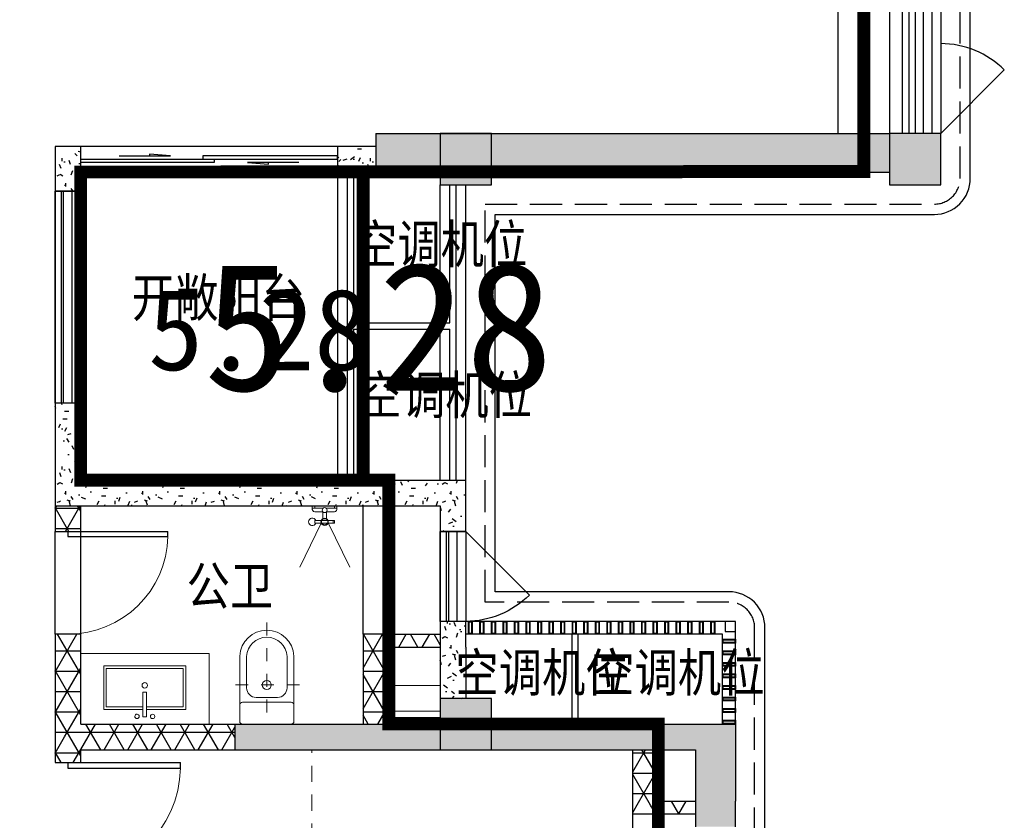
# Model space of a CAD drawing. Extents: x 513769.4 to 513832.9, y -232082 to -232034.4.
# Tile 14 of 17: x 513808.4 to 513816, y -232057.8 to -232051.5. Entities that reach past the tile are written whole.
import ezdxf

# ---------------------------------------------------------------- set-up
doc = ezdxf.new("R2010")
doc.units = 0
doc.header["$LTSCALE"] = 1000
for name, pattern in [('3、6#-腰线-标准层$0$DASH', [0.35, 0.25, -0.1]), ('A2户型$1$CACHE2', [0.1875, 0.125, -0.0625]), ('A2户型$1$DASH', [0.35, 0.25, -0.1]), ('DASH', [0.35, 0.25, -0.1])]:
    doc.linetypes.add(name, pattern=pattern)
doc.layers.get('0').update_dxf_attribs({"color": 252})
for name, color, linetype in [('$面积结果', 7, 'Continuous'), ('3、6#-腰线-标准层$0$板边线', 252, 'Continuous'), ('6#-造型-1F（实施版）金属型材-METAL-S', 253, 'Continuous'), ('A-ANNO-100-TXT', 252, 'Continuous'), ('A2户型$1$A-DOOR', 252, 'Continuous'), ('A2户型$1$A-METAL-E', 252, 'Continuous'), ('A2户型$1$A-METAL-S', 252, 'Continuous'), ('A2户型$1$A-PART-S', 252, 'Continuous'), ('A2户型$1$A-PATT-COLU', 252, 'Continuous'), ('A2户型$1$A-STR-CONC-B', 252, 'Continuous'), ('A2户型$1$A-STR-CONC-C', 252, 'Continuous'), ('A2户型$1$A-STR-CONC-E', 252, 'Continuous'), ('A2户型$1$A-STR-CONC-H', 252, 'A2户型$1$CACHE2'), ('A2户型$1$A-WALL-E', 252, 'Continuous'), ('A2户型$1$A-WALL-S', 252, 'Continuous'), ('A2户型$1$A-WINDOW', 252, 'Continuous'), ('PUB_HATCH', 252, 'Continuous')]:
    doc.layers.add(name, color=color, linetype=linetype)
for name, color, linetype, lineweight in [('A2户型$1$AE-FURN-MOVE', 252, 'Continuous', 20), ('面积-计容-住宅-0.5', 1, 'Continuous', 0), ('面积-计容-住宅-1', 1, 'Continuous', 0)]:
    doc.layers.add(name, color=color, linetype=linetype, lineweight=lineweight)
doc.styles.add('dw', font='simhei.ttf')
doc.styles.get("Standard").update_dxf_attribs({"font": 'TSSDENG.shx', "width": 0.8, "bigfont": 'hztxt.shx'})
pattern_1 = [(0, (0, 0), (0, 158.75), []), (60, (0, 0), (-137.4815328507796, 79.37500000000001), []), (120, (0, 0), (-137.4815328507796, -79.37499999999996), [])]
pattern_2 = [(0, (177, -183), (300, 600), [0, -600]), (0, (-174, -264), (300, 600), [0, -600]), (0, (21, -270), (300, 600), [0, -600]), (0, (234, -93), (300, 600), [0, -600]), (0, (-15, -300), (300, 600), [0, -600]), (0, (294, 285), (300, 600), [0, -600]), (0, (111, 237), (300, 600), [0, -600]), (0, (207, 162), (300, 600), [0, -600]), (0, (-282, 150), (300, 600), [0, -600]), (0, (12, 123), (300, 600), [0, -600]), (0, (-102, -30), (300, 600), [0, -600]), (0, (-96, -255), (300, 600), [0, -600]), (0, (129, -279), (300, 600), [0, -600]), (0, (294, -15), (300, 600), [0, -600]), (0, (-267, -108), (300, 600), [0, -600]), (0, (-216, -6), (300, 600), [0, -600]), (0, (18, -48), (300, 600), [0, -600]), (0, (-66, -135), (300, 600), [0, -600]), (0, (-114, 63), (300, 600), [0, -600]), (0, (-39, 288), (300, 600), [0, -600]), (0, (-243, -234), (300, 600), [0, -600]), (0, (87, 165), (300, 600), [0, -600]), (0, (-192, 174), (300, 600), [0, -600]), (0, (-240, 252), (300, 600), [0, -600]), (130.601294, (257.142858, 97.142856), (-1499.999983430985, 1800.000007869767), [26.341554, -11037.111]), (18.4349488, (214.285716, 108.571428), (1499.99999446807, 599.9999955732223), [27.10524, -3767.6279]), (90, (214.285716, 82.857144), (300.0000000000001, 600), [25.714284, -1174.28565]), (161.565051, (240, 74.285712), (-1500.000007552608, 599.9999552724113), [27.10524, -3767.6279]), (53.1301023, (240, 74.285712), (300.0000005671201, 599.9999997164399), [28.57143, -2971.4285]), (135, (262.857144, -231.42852), (-300.0000362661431, 599.9999593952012), [24.24366, -1672.8126]), (45, (228.571428, -231.42852), (299.999998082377, 599.9999975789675), [24.24366, -1672.8126]), (135, (245.714286, -248.57142), (-300.0000362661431, 599.9999593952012), [24.24366, -1672.8126]), (45, (245.714286, -248.57142), (299.999998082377, 599.9999975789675), [24.24366, -1672.8126]), (116.565051, (-25.71426, 171.428574), (-5.21929867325e-05, 1199.999967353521), [31.943826, -638.8765000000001]), (180, (-39.99995999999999, 199.999998), (-299.9999999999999, 600), [34.285716, -565.71425]), (63.43494880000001, (-88.57139999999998, 171.428574), (2.7161453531e-06, 1199.999994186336), [31.943826, -638.8765000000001]), (116.565051, (-74.2857, 142.857144), (-5.21929867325e-05, 1199.999967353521), [31.943826, -638.8765000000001]), (0, (-74.2857, 142.857144), (300, 600), [34.285716, -565.71425]), (63.43494880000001, (-39.99995999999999, 142.857144), (2.7161453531e-06, 1199.999994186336), [31.943826, -638.8765000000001]), (107.102728, (199.999998, -31.42854000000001), (-899.9999655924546, 3000.000004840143), [38.861346, -16282.9025]), (143.972626, (188.571426, 5.714286), (-5699.99992773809, 4199.999995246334), [38.861346, -8122.02]), (180, (157.142856, 28.57143), (-299.9999999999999, 600), [37.142856, -562.8571]), (36.02737329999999, (88.57142999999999, 5.714286), (5699.999957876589, 4199.999954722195), [38.861346, -8122.02]), (71.56505109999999, (77.142858, -28.5714), (900.0000046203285, 2999.99999483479), [36.140316, -3758.5928]), (107.102728, (88.57142999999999, -65.71428), (-899.9999655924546, 3000.000004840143), [38.861346, -16282.9025]), (143.972626, (120, -88.57139999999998), (-5699.99992773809, 4199.999995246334), [38.861346, -8122.02]), (0, (120, -88.57139999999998), (300, 600), [37.142856, -562.8571]), (36.02737329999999, (157.142856, -88.57139999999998), (5699.999957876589, 4199.999954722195), [38.861346, -8122.02]), (71.56505109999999, (188.571426, -65.71428), (900.0000046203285, 2999.99999483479), [36.140316, -3758.5928]), (150.255118, (205.714284, 248.571426), (-900.0000021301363, 599.9999925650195), [23.03502, -4814.319600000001]), (90, (185.714286, 237.14286), (300.0000000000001, 600), [22.857144, -1177.14275]), (29.7448813, (185.714286, 237.14286), (900.0000005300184, 599.9999971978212), [23.03502, -4814.319600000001]), (116.565051, (65.714286, -177.14286), (-5.21929867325e-05, 1199.999967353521), [31.943826, -638.8765000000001]), (168.690067, (51.428574, -148.5714), (-2700.000002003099, 599.9999849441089), [29.137254, -6089.685500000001]), (41.18592510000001, (0, -162.8571), (7499.999954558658, 6599.999942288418), [30.371844, -12725.802]), (90, (0, -191.42856), (300.0000000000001, 600), [28.57143, -1171.4285]), (138.814074, (22.857144, -211.42854), (-7499.999866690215, 6600.000042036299), [30.371844, -12725.802]), (16.6992442, (22.857144, -211.42854), (9899.99992551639, 2999.999968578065), [29.82945, -12498.5375]), (60.94539590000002, (51.428574, -202.85712), (299.9999992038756, 599.9999946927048), [29.416086, -12325.3395]), (109.983106, (-185.71428, 74.285712), (-1500.00000564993, 4199.999988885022), [33.44200199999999, -14012.1975]), (155.556045, (-197.14284, 105.714288), (-3900.000014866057, 1799.999962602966), [34.522986, -14465.1315]), (24.4439547, (-259.99998, 105.714288), (3900.000001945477, 1799.999991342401), [34.522986, -14465.1315]), (70.0168934, (-271.42854, 74.285712), (1500.000004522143, 4199.999989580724), [33.442002, -14012.1975]), (109.983106, (-259.99998, 42.857142), (-1500.00000564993, 4199.999988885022), [33.44200199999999, -14012.1975]), (160.016893, (-228.57138, 31.42857), (-1500.00000088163, 599.9999726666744), [33.442002, -6989.377500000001]), (19.9831065, (-228.57138, 31.42857), (1499.999991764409, 599.9999990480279), [33.442002, -6989.377500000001]), (70.0168934, (-197.14284, 42.857142), (1500.000004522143, 4199.999989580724), [33.442002, -14012.1975]), (122.005383, (37.142856, 19.999998), (-300.00004026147, 599.9999693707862), [26.954232, -5633.434]), (18.4349488, (-2.85714, 34.285716), (1499.99999446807, 599.9999955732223), [27.10524, -3767.6279]), (90, (-2.85714, 8.571426), (300.0000000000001, 600), [25.714284, -1174.28565]), (161.565051, (22.857144, 0), (-1500.000007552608, 599.9999552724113), [27.10524, -3767.6279]), (54.46232220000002, (22.857144, 0), (2099.999996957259, 2999.999995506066), [24.57807, -10298.2115]), (116.565051, (-137.14284, -125.71428), (-5.21929867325e-05, 1199.999967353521), [31.943826, -638.8765000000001]), (180, (-151.42854, -97.14282), (-299.9999999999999, 600), [31.42857, -568.5714]), (59.03624339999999, (-199.99998, -125.71428), (300.0000009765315, 599.9999970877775), [33.31972799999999, -6963.821999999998]), (120.963756, (-182.85714, -154.28568), (-300.0000409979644, 599.9999724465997), [33.319728, -6963.821999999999]), (0, (-182.85714, -154.28568), (300, 600), [31.42857, -568.5714]), (63.43494880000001, (-151.42854, -154.28568), (2.7161453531e-06, 1199.999994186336), [31.943826, -638.8765000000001])]

# ---------------------------------------------------------------- blocks, each defined once
blk = doc.blocks.new('2新148A2户型$0$A$C44931540')
at = {"layer": 'A2户型$1$AE-FURN-MOVE', "extrusion": (0.001411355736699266, -2.826872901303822e-05, 0.9999990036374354)}
blk.add_lwpolyline([(3.9897237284e-06, 1000.00002311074), (-549.9989004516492, 999.9999792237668), (-549.9989044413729, -4.38869403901e-05), (0, 0)], close=True, dxfattribs=at)
for points, elevation in [([(-112.9724478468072, 513.6677774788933), (-112.9724478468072, 819.2215347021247), (-452.9717705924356, 819.2215075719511), (-452.9717705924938, 179.3611052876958), (-112.9724478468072, 179.3611324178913), (-112.9724478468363, 484.9148896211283)], -0.0014134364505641), ([(-132.9724080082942, 513.6677758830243), (-132.9724080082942, 799.2215331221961), (-432.9718104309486, 799.2215091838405), (-432.9718104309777, 199.3611068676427), (-132.9724080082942, 199.3611308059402), (-132.9724080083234, 484.9148880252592)], -0.001413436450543)]:
    blk.add_lwpolyline(points, dxfattribs=dict(at, elevation=elevation))
at = {"layer": 'A2户型$1$AE-FURN-MOVE', "extrusion": (0.001411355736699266, -2.826872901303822e-05, 0.9999990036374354), "elevation": -0.0014134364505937}
blk.add_lwpolyline([(-249.3888331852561, 484.9148787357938), (-55.40215224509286, 484.9148942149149), (-55.40215224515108, 513.66778207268), (-249.388833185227, 513.6677665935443)], close=True, dxfattribs=at)
at = {"layer": 'A2户型$1$AE-FURN-MOVE'}
for centre, major_axis, ratio, start_param, end_param in [((-59.01222893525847, 559.7095077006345), (0.342412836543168, 17.09543860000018), 0.9999990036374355, -1.550769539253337, 4.732415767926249), ((-301.5959025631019, 499.2913307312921), (0.4280160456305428, 21.36929825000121), 0.9999990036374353, -1.550769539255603, 4.732415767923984), ((-59.72046694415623, 438.9196597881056), (0.342412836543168, 17.09543860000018), 0.9999990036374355, -1.550769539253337, 4.732415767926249)]:
    blk.add_ellipse(centre, major_axis=major_axis, ratio=ratio, start_param=start_param, end_param=end_param, dxfattribs=at)
blk = doc.blocks.new('2新144A2户型$0$69865866586652f-nezb')
at = {"color": 250, "linetype": 'A2户型$1$DASH', "ltscale": 0.2}
for p, q in [((296756.9578622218, 367900.9433866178), (296756.9578622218, 367110.7504130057)), ((296501.2078622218, 367415.7504130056), (297012.7078622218, 367415.7504130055))]:
    blk.add_line(p, q, dxfattribs=at)
for p, q in [((296545.8864336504, 367259.3218415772), (296545.8864336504, 367640.6232263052)), ((296968.0292907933, 367259.3218415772), (296968.0292907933, 367640.6232263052))]:
    blk.add_line(p, q)
at = {"color": 250}
blk.add_lwpolyline([(296599.457862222, 367640.6232263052), (296599.4578622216, 367392.9732391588, 0.4142135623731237), (296674.4578622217, 367317.9732391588), (296839.4578622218, 367317.9732391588, 0.4142135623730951), (296914.4578622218, 367392.9732391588), (296914.457862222, 367640.6232263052)], format="xyb", dxfattribs=at)
blk.add_lwpolyline([(296545.8864336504, 367259.3218415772, -0.4142135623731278), (296567.3150050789, 367280.7504130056), (296946.6007193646, 367280.7504130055, -0.4142135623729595), (296968.0292907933, 367259.3218415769), (296968.0292907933, 367132.1789844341, -0.4142135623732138), (296946.6007193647, 367110.7504130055), (296567.3150050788, 367110.7504130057, -0.4142135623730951), (296545.8864336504, 367132.1789844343)], format="xyb", close=True)
blk.add_circle((296756.9578622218, 367415.7504130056), 35.15279190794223, dxfattribs=at)
blk.add_arc((296756.9578622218, 367629.3797336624), 211.3706793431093, 3.049187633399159, 176.9508123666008)
blk.add_arc((296756.9578622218, 367629.3797336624), 157.7992507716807, 3.049187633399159, 176.9508123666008, dxfattribs=at)
blk = doc.blocks.new('2新147A2户型$0$6986586658ff3d')
at = {"layer": 'A2户型$1$AE-FURN-MOVE'}
for p, q in [((-100.8000000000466, 76.8000000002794), (-81.60000000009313, 76.8000000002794)), ((-100.7999999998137, -76.79999999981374), (-100.8000000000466, 76.8000000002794)), ((-81.5999999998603, -76.79999999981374), (-81.60000000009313, 76.8000000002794)), ((-14.39999999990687, 12.69960630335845), (-14.39999999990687, 76.79999996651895)), ((14.39999992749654, 96.00000000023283), (33.60000000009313, 96.00000000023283)), ((14.39999999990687, 12.69960627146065), (14.4000000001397, 96.00000000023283)), ((14.4000000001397, 76.8000000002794), (33.60000000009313, 76.8000000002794)), ((-66.25846837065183, 14.39999999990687), (-12.69960628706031, 14.39999999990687)), ((12.69960628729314, 14.4000000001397), (14.4000000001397, 14.4000000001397)), ((-100.7999999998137, -67.19999999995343), (-81.60000000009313, -67.20000000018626)), ((-66.258468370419, -14.39999999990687), (-12.69960629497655, -14.39999999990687)), ((-14.39999999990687, -76.79999996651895), (-14.39999999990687, -12.69960630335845)), ((12.69960629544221, -14.39999999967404), (14.4000000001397, -14.39999999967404)), ((14.39999999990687, -95.99999999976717), (14.39999999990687, -12.69960627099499)), ((-100.7999999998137, -76.79999999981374), (-81.5999999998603, -76.79999999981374)), ((14.4000000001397, -76.7999999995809), (33.5999999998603, -76.7999999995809)), ((14.40000001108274, -95.99999999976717), (33.5999999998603, -95.99999999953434))]:
    blk.add_line(p, q, dxfattribs=at)
for points in [[(-100.7999999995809, 27.15290039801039), (-444.8149358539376, 193.7543856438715)], [(-99.28472210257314, -27.64194762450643), (-444.8149358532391, -197.069886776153)]]:
    blk.add_lwpolyline(points, dxfattribs=at)
for centre, radius in [((-91.1999999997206, 2.328306e-10), 28.79999999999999), ((-91.1999999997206, 2.328306e-10), 23.99999999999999), ((0, 2.328306e-10), 19.2)]:
    blk.add_circle(centre, radius, dxfattribs=at)
for centre, radius, start, end in [((-91.19999999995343, 96.0000000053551), 28.79999999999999, 289.4712206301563, 250.5287793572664), ((9.529881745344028, 72.1051773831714), 24.38607388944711, 78.48005776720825, 168.9000772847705), ((9.529881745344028, -72.10517738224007), 24.38607388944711, 191.0999227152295, 281.5199422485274)]:
    blk.add_arc(centre, radius, start, end, dxfattribs=at)
blk = doc.blocks.new('2新139A2户型$0$$DorLib2D$00000114')
at = {"color": 0}
blk.add_line((0.4999999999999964, 3.6e-15), (-0.2071067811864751, 0.7071067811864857), dxfattribs=at)
blk.add_arc((0.5000000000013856, -1.1546e-12), 1.000000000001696, 135, 180, dxfattribs=at)
blk = doc.blocks.new('2新137A2户型$0$$DorLib2D$00000001')
for p, q in [((0.45, 0.9750000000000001), (0.5000000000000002, 0.9750000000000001)), ((0.45, 0), (0.45, 0.9750000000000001)), ((0.5, 0), (0.5, 0.9750000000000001)), ((0.5, 0), (0.45, 0))]:
    blk.add_line(p, q)
at = {"lineweight": 13}
blk.add_arc((0.475, 0), 0.975, 91.4692835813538, 180, dxfattribs=at)
blk = doc.blocks.new('2新142A2户型$0$$TCHSYS$WIN2D')
for p, q in [((-0.5, 0.5), (0.5, 0.5)), ((-0.5, 0.5), (-0.4999999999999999, -0.5)), ((0.5, 0.5), (0.4999999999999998, -0.5)), ((0.5, 0.1666666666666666), (-0.5, 0.1666666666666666)), ((0.5, -0.1666666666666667), (-0.5, -0.1666666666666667)), ((-0.4999999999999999, -0.5), (0.5, -0.5))]:
    blk.add_line(p, q)
blk = doc.blocks.new('2新140A2户型$0$$DorLib2D$00000131')
at = {"color": 0, "linetype": 'Continuous'}
for p, q in [((0.1499999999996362, 0.125), (0.231949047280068, 0.1972603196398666)), ((0.231949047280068, 0.1972603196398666), (0.231949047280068, 0.125)), ((-0.5, 0.125), (-0.5, 0)), ((0.0192439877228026, 0.125), (-0.5, 0.125)), ((0.0192439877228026, 0), (0.0192439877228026, 0.125)), ((0.3500000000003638, 0.125), (0.1499999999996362, 0.125)), ((-0.5, 0), (0.0192439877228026, 0)), ((-0.0239902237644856, 0), (0.5, 0)), ((-0.0239902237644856, -0.125), (-0.0239902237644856, 0)), ((0.5, 0), (0.5, -0.125)), ((-0.3500000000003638, -0.125), (-0.1499999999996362, -0.125)), ((-0.231949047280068, -0.1972603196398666), (-0.231949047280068, -0.125)), ((-0.1499999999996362, -0.125), (-0.231949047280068, -0.1972603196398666)), ((0.5, -0.125), (-0.0239902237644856, -0.125))]:
    blk.add_line(p, q, dxfattribs=at)
blk = doc.blocks.new('2新154_FZH')
blk.add_lwpolyline([(-0.5, -0.5), (0.5, -0.5), (0.5, 0.5), (-0.5, 0.5)], close=True)
at = {"layer": 'PUB_HATCH'}
blk.add_solid([(-0.5, -0.5), (0.5, -0.5), (-0.5, 0.5), (0.5, 0.5)], dxfattribs=at)
blk = doc.blocks.new('2新135A2户型')
at = {"layer": 'A2户型$1$A-PATT-COLU'}
for points in [[(-47562.2237438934, 171702.2341420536), (-47562.22374389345, 172002.1749320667), (-47362.22374389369, 172002.1749320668), (-47362.22374389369, 172002.2341420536), (-48062.02434097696, 172002.2341420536), (-48062.02434097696, 171702.2341420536)], [(-47362.22374389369, 172002.1749320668), (-47162.22374389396, 172002.1749320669), (-47162.22374389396, 171702.2341420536), (-44062.22374389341, 171702.2341420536), (-44062.22374389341, 172002.2341420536), (-47362.22374389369, 172002.2341420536)], [(-49162.02434097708, 167202.2341420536), (-48062.02434097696, 167202.2341420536), (-48062.02434097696, 167402.2341420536), (-49162.02434097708, 167402.2341420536)], [(-47562.22374389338, 167202.2341420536), (-47562.22374389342, 167402.2341420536), (-48062.02434097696, 167402.2341420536), (-48062.02434097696, 167202.2341420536)], [(-47162.22374389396, 167402.2341420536), (-47162.22374389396, 167202.2341420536), (-45962.02434097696, 167202.2341420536), (-45962.02434097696, 167402.2341420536)], [(-45962.02434097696, 167402.2341420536), (-45962.02434097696, 167202.2341420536), (-45572.02434097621, 167202.2341420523), (-45262.02434097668, 167402.2341420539)], [(-45262.02434097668, 167402.2341420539), (-45572.02434097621, 167202.2341420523), (-45572.02434097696, 166802.2341663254), (-45262.02434097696, 166802.2341663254)], [(-45572.02434097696, 166802.2341663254), (-45572.02434097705, 166602.234230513), (-45262.02434097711, 166602.234230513), (-45262.02434097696, 166802.2341663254)]]:
    blk.add_hatch(color=256, dxfattribs=at).paths.add_polyline_path(points)
h = blk.add_hatch(dxfattribs=at)
h.set_pattern_fill('加气混凝土', color=256, scale=50, style=0)
h.set_pattern_definition(pattern_2)
h.paths.add_polyline_path([(-43662.22374389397, 172002.1749320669), (-43662.22374389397, 171802.2398779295), (-43662.02434097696, 171802.2398779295), (-43662.02434097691, 172002.1749851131)])
h = blk.add_hatch(dxfattribs=at)
h.set_pattern_fill('加气混凝土', color=256, scale=50, style=0)
h.set_pattern_definition(pattern_2)
h.paths.add_polyline_path([(-50562.02240487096, 171902.2341939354), (-50562.02259052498, 171552.2342481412), (-50362.0225905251, 171552.2341420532), (-50362.02251095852, 171702.2343611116)])
h = blk.add_hatch(dxfattribs=at)
h.set_pattern_fill('加气混凝土', color=256, scale=50, style=0)
h.set_pattern_definition(pattern_2)
h.paths.add_polyline_path([(-50362.02251095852, 171702.2343611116), (-50362.02267813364, 171902.2343611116), (-50562.02240487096, 171902.2341939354)])
h = blk.add_hatch(dxfattribs=at)
h.set_pattern_fill('加气混凝土', color=256, scale=50, style=0)
h.set_pattern_definition(pattern_2)
h.paths.add_polyline_path([(-48062.02442456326, 171902.2362836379), (-48362.02267813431, 171902.2360328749), (-48362.02251095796, 171702.2360328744), (-48062.02425738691, 171702.2362836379)])
h = blk.add_hatch(dxfattribs=at)
h.set_pattern_fill('加气混凝土', color=256, scale=50, style=0)
h.set_pattern_definition(pattern_2)
h.paths.add_polyline_path([(-50362.02378401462, 169302.2341420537), (-50362.02346575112, 169902.2340890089), (-50562.02346575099, 169902.2341950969), (-50562.02389010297, 169102.2341420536)])
h = blk.add_hatch(dxfattribs=at)
h.set_pattern_fill('加气混凝土', color=256, scale=50, style=0)
h.set_pattern_definition(pattern_2)
h.paths.add_polyline_path([(-50362.02378401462, 169302.2341420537), (-50562.02389010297, 169102.2341420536), (-47562.02434097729, 169102.2341420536), (-47362.02434097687, 169302.2341420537)])
h = blk.add_hatch(dxfattribs=at)
h.set_pattern_fill('加气混凝土', color=256, scale=50, style=0)
h.set_pattern_definition(pattern_2)
h.paths.add_polyline_path([(-47562.02434097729, 169102.2341420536), (-47562.02434097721, 168902.2363594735), (-47362.02434097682, 168902.2363594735), (-47362.02434097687, 169302.2341420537)])
h = blk.add_hatch(dxfattribs=at)
h.set_pattern_fill('NET3', color=256, scale=50, style=0)
h.set_pattern_definition(pattern_1)
h.paths.add_polyline_path([(-50562.02389010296, 169102.2341420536), (-50562.0239961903, 168902.2349577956), (-50362.02399619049, 168902.2348517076), (-50362.02389010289, 169102.2341420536)])
h = blk.add_hatch(dxfattribs=at)
h.set_pattern_fill('加气混凝土', color=256, scale=50, style=0)
h.set_pattern_definition(pattern_2)
h.paths.add_polyline_path([(-47362.02434097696, 168002.2362986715), (-47362.02434097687, 168202.2363594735), (-47562.024340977, 168202.2363594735), (-47562.02434097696, 168002.2362986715)])
h = blk.add_hatch(dxfattribs=at)
h.set_pattern_fill('NET3', color=256, scale=50, style=0)
h.set_pattern_definition(pattern_1)
h.paths.add_polyline_path([(-50362.02479185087, 167402.2341420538), (-50362.02442054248, 168102.2348517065), (-50562.0244205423, 168102.2349577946), (-50562.02484489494, 167302.2341950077), (-50428.69151156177, 167302.2341597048)])
h = blk.add_hatch(dxfattribs=at)
h.set_pattern_fill('NET3', color=256, scale=50, style=0)
h.set_pattern_definition(pattern_1)
h.paths.add_polyline_path([(-48162.02434097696, 168102.2368087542), (-48162.02434097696, 168002.2368087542), (-48028.69100764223, 168035.5700854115), (-47962.0243409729, 168102.2367237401)])
h = blk.add_hatch(dxfattribs=at)
h.set_pattern_fill('NET3', color=256, scale=50, style=0)
h.set_pattern_definition(pattern_1)
h.paths.add_polyline_path([(-48028.69100764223, 168035.5700854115), (-47962.02434097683, 168002.2367237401), (-47562.02434097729, 168002.236383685), (-47562.02434097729, 168102.236383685), (-47962.0243409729, 168102.2367237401)])
h = blk.add_hatch(dxfattribs=at)
h.set_pattern_fill('NET3', color=256, scale=50, style=0)
h.set_pattern_definition(pattern_1)
h.paths.add_polyline_path([(-48028.69100764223, 168035.5700854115), (-48162.02434097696, 168002.2368087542), (-48162.02434097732, 167402.234142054), (-47962.02434097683, 167402.234142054), (-47962.02434097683, 168002.2367237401)])
h = blk.add_hatch(dxfattribs=at)
h.set_pattern_fill('加气混凝土', color=256, scale=50, style=0)
h.set_pattern_definition(pattern_2)
h.paths.add_polyline_path([(-47562.0243409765, 167602.1749320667), (-47362.02434097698, 167602.1749320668), (-47362.02434097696, 168002.2362986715), (-47562.02434097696, 168002.2362986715)])
h = blk.add_hatch(dxfattribs=at)
h.set_pattern_fill('NET3', color=256, scale=50, style=0)
h.set_pattern_definition(pattern_1)
h.paths.add_polyline_path([(-50428.69151156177, 167302.2341597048), (-50362.02489793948, 167202.2341420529), (-49162.02434097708, 167202.2341420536), (-49162.02434097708, 167402.2341420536), (-50362.02479185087, 167402.2341420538)])
h = blk.add_hatch(dxfattribs=at)
h.set_pattern_fill('NET3', color=256, scale=50, style=0)
h.set_pattern_definition(pattern_1)
h.paths.add_polyline_path([(-50562.02484489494, 167302.2341950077), (-50562.02495098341, 167102.2343017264), (-50362.02495098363, 167102.2341956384), (-50362.02489793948, 167202.2341420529), (-50428.69151156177, 167302.2341597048)])
h = blk.add_hatch(dxfattribs=at)
h.set_pattern_fill('NET3', color=256, scale=50, style=0)
h.set_pattern_definition(pattern_1)
h.paths.add_polyline_path([(-45928.69100764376, 166768.901096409), (-45862.02434097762, 166802.2344132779), (-45862.02434097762, 167202.2341420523), (-46062.02434097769, 167202.2341420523), (-46062.02434097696, 166802.2344626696)])
h = blk.add_hatch(dxfattribs=at)
h.set_pattern_fill('NET3', color=256, scale=50, style=0)
h.set_pattern_definition(pattern_1)
h.paths.add_polyline_path([(-45862.02434097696, 166702.2344626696), (-45928.69100764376, 166768.901096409), (-46062.02434097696, 166802.2344626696), (-46062.02434097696, 166702.2344626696)])
h = blk.add_hatch(dxfattribs=at)
h.set_pattern_fill('NET3', color=256, scale=50, style=0)
h.set_pattern_definition(pattern_1)
h.paths.add_polyline_path([(-45928.69100764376, 166768.901096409), (-45862.02434097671, 166702.2344132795), (-45572.02434097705, 166702.2342700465), (-45572.02434097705, 166802.2342700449), (-45862.02434097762, 166802.2344132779)])
at = {"layer": 'A2户型$1$A-DOOR'}
for p, q in [((-48362.02267813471, 171902.2360328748), (-50362.02267813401, 171902.2343611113)), ((-48362.02251095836, 171702.2360328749), (-50362.02251095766, 171702.2343611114)), ((-50562.02442054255, 168102.2349577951, 0.7762456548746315), (-50562.02399619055, 168902.234957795, 0.7762456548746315)), ((-50362.02442054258, 168102.2348517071, 0.7762456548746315), (-50362.02399619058, 168902.234851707, 0.7762456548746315))]:
    blk.add_line(p, q, dxfattribs=at)
at = {"layer": 'A2户型$1$A-METAL-E'}
for points in [[(-43962.02434097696, 174402.2341420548), (-43962.02434097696, 172002.1749851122)], [(-43912.02434097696, 174402.2341420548), (-43912.02434097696, 172002.1749851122)], [(-48287.02251095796, 171702.2360328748), (-48287.02251095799, 169302.2341420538)], [(-48237.02251095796, 171702.2360328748), (-48237.02251095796, 170527.2333319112)], [(-47487.02434097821, 170527.2220963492), (-47487.02434097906, 171602.1749320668)], [(-47437.02434097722, 169302.2341420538), (-47437.02434097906, 171602.1749320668)], [(-50562.02346575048, 169902.2341950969), (-50562.02346575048, 171552.2342127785)], [(-50512.02346575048, 169902.2341950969), (-50512.02346575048, 171552.2342127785)], [(-48237.02251095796, 170527.2333319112), (-47487.02434097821, 170527.2220963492)], [(-48237.02251095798, 170477.2333319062), (-48237.02251095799, 169302.2341420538)], [(-48237.02251095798, 170477.2333319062), (-47487.02434097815, 170477.2220963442)], [(-47487.02434097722, 169302.2341420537), (-47487.02434097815, 170477.2220963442)], [(-47562.02434097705, 168202.236383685), (-47562.02434097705, 168902.2363594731)], [(-47512.02434097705, 168202.236383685), (-47512.02434097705, 168902.2363594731)], [(-46487.02434097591, 167402.2341420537), (-46487.02434097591, 168102.2341420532), (-46537.02434097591, 168102.2341420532), (-46537.02434097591, 167402.2341420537)]]:
    blk.add_lwpolyline(points, dxfattribs=at)
at = {"layer": 'A2户型$1$A-METAL-S'}
for points in [[(-47342.02434097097, 168202.2341420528), (-47312.02434097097, 168202.2341420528), (-47312.02434097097, 168102.2341420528), (-47342.02434097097, 168102.2341420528)], [(-47337.02434097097, 168197.2341420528), (-47317.02434097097, 168197.2341420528), (-47317.02434097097, 168107.2341420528), (-47337.02434097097, 168107.2341420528)], [(-47252.02434097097, 168202.2341420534), (-47222.02434097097, 168202.2341420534), (-47222.02434097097, 168102.2341420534), (-47252.02434097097, 168102.2341420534)], [(-47247.02434097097, 168197.2341420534), (-47227.02434097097, 168197.2341420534), (-47227.02434097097, 168107.2341420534), (-47247.02434097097, 168107.2341420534)], [(-47162.02434097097, 168202.2341420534), (-47132.02434097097, 168202.2341420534), (-47132.02434097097, 168102.2341420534), (-47162.02434097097, 168102.2341420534)], [(-47157.02434097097, 168197.2341420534), (-47137.02434097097, 168197.2341420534), (-47137.02434097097, 168107.2341420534), (-47157.02434097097, 168107.2341420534)], [(-47072.02434097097, 168202.2341420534), (-47042.02434097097, 168202.2341420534), (-47042.02434097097, 168102.2341420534), (-47072.02434097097, 168102.2341420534)], [(-47067.02434097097, 168197.2341420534), (-47047.02434097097, 168197.2341420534), (-47047.02434097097, 168107.2341420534), (-47067.02434097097, 168107.2341420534)], [(-46982.02434097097, 168202.2341420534), (-46952.02434097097, 168202.2341420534), (-46952.02434097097, 168102.2341420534), (-46982.02434097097, 168102.2341420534)], [(-46977.02434097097, 168197.2341420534), (-46957.02434097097, 168197.2341420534), (-46957.02434097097, 168107.2341420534), (-46977.02434097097, 168107.2341420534)], [(-46892.02434097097, 168202.2341420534), (-46862.02434097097, 168202.2341420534), (-46862.02434097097, 168102.2341420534), (-46892.02434097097, 168102.2341420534)], [(-46887.02434097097, 168197.2341420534), (-46867.02434097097, 168197.2341420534), (-46867.02434097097, 168107.2341420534), (-46887.02434097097, 168107.2341420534)], [(-46802.02434097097, 168202.2341420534), (-46772.02434097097, 168202.2341420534), (-46772.02434097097, 168102.2341420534), (-46802.02434097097, 168102.2341420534)], [(-46797.02434097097, 168197.2341420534), (-46777.02434097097, 168197.2341420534), (-46777.02434097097, 168107.2341420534), (-46797.02434097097, 168107.2341420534)], [(-46712.02434097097, 168202.2341420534), (-46682.02434097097, 168202.2341420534), (-46682.02434097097, 168102.2341420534), (-46712.02434097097, 168102.2341420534)], [(-46707.02434097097, 168197.2341420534), (-46687.02434097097, 168197.2341420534), (-46687.02434097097, 168107.2341420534), (-46707.02434097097, 168107.2341420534)], [(-46622.02434097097, 168202.2341420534), (-46592.02434097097, 168202.2341420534), (-46592.02434097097, 168102.2341420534), (-46622.02434097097, 168102.2341420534)], [(-46617.02434097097, 168197.2341420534), (-46597.02434097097, 168197.2341420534), (-46597.02434097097, 168107.2341420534), (-46617.02434097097, 168107.2341420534)], [(-46532.02434097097, 168202.2341420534), (-46502.02434097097, 168202.2341420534), (-46502.02434097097, 168102.2341420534), (-46532.02434097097, 168102.2341420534)], [(-46527.02434097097, 168197.2341420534), (-46507.02434097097, 168197.2341420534), (-46507.02434097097, 168107.2341420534), (-46527.02434097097, 168107.2341420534)], [(-46442.02434097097, 168202.2341420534), (-46412.02434097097, 168202.2341420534), (-46412.02434097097, 168102.2341420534), (-46442.02434097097, 168102.2341420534)], [(-46437.02434097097, 168197.2341420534), (-46417.02434097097, 168197.2341420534), (-46417.02434097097, 168107.2341420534), (-46437.02434097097, 168107.2341420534)], [(-46352.02434097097, 168202.2341420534), (-46322.02434097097, 168202.2341420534), (-46322.02434097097, 168102.2341420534), (-46352.02434097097, 168102.2341420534)], [(-46347.02434097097, 168197.2341420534), (-46327.02434097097, 168197.2341420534), (-46327.02434097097, 168107.2341420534), (-46347.02434097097, 168107.2341420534)], [(-46262.02434097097, 168202.2341420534), (-46232.02434097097, 168202.2341420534), (-46232.02434097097, 168102.2341420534), (-46262.02434097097, 168102.2341420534)], [(-46257.02434097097, 168197.2341420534), (-46237.02434097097, 168197.2341420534), (-46237.02434097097, 168107.2341420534), (-46257.02434097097, 168107.2341420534)], [(-46172.02434097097, 168202.2341420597), (-46142.02434097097, 168202.2341420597), (-46142.02434097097, 168102.2341420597), (-46172.02434097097, 168102.2341420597)], [(-46167.02434097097, 168197.2341420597), (-46147.02434097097, 168197.2341420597), (-46147.02434097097, 168107.2341420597), (-46167.02434097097, 168107.2341420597)], [(-46082.02434097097, 168202.2341420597), (-46052.02434097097, 168202.2341420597), (-46052.02434097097, 168102.2341420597), (-46082.02434097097, 168102.2341420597)], [(-46077.02434097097, 168197.2341420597), (-46057.02434097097, 168197.2341420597), (-46057.02434097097, 168107.2341420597), (-46077.02434097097, 168107.2341420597)], [(-45992.02434097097, 168202.2341420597), (-45962.02434097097, 168202.2341420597), (-45962.02434097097, 168102.2341420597), (-45992.02434097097, 168102.2341420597)], [(-45987.02434097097, 168197.2341420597), (-45967.02434097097, 168197.2341420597), (-45967.02434097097, 168107.2341420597), (-45987.02434097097, 168107.2341420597)], [(-45902.02434097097, 168202.2341420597), (-45872.02434097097, 168202.2341420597), (-45872.02434097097, 168102.2341420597), (-45902.02434097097, 168102.2341420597)], [(-45897.02434097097, 168197.2341420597), (-45877.02434097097, 168197.2341420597), (-45877.02434097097, 168107.2341420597), (-45897.02434097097, 168107.2341420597)], [(-45812.02434097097, 168202.2341420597), (-45782.02434097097, 168202.2341420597), (-45782.02434097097, 168102.2341420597), (-45812.02434097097, 168102.2341420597)], [(-45807.02434097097, 168197.2341420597), (-45787.02434097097, 168197.2341420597), (-45787.02434097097, 168107.2341420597), (-45807.02434097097, 168107.2341420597)], [(-45722.02434097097, 168202.2341420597), (-45692.02434097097, 168202.2341420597), (-45692.02434097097, 168102.2341420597), (-45722.02434097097, 168102.2341420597)], [(-45717.02434097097, 168197.2341420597), (-45697.02434097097, 168197.2341420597), (-45697.02434097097, 168107.2341420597), (-45717.02434097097, 168107.2341420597)], [(-45632.02434097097, 168202.2341420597), (-45602.02434097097, 168202.2341420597), (-45602.02434097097, 168102.2341420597), (-45632.02434097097, 168102.2341420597)], [(-45627.02434097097, 168197.2341420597), (-45607.02434097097, 168197.2341420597), (-45607.02434097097, 168107.2341420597), (-45627.02434097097, 168107.2341420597)], [(-45542.02434097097, 168202.2341420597), (-45512.02434097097, 168202.2341420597), (-45512.02434097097, 168102.2341420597), (-45542.02434097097, 168102.2341420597)], [(-45537.02434097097, 168197.2341420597), (-45517.02434097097, 168197.2341420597), (-45517.02434097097, 168107.2341420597), (-45537.02434097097, 168107.2341420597)], [(-45452.02434097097, 168202.2341420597), (-45422.02434097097, 168202.2341420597), (-45422.02434097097, 168102.2341420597), (-45452.02434097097, 168102.2341420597)], [(-45447.02434097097, 168197.2341420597), (-45427.02434097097, 168197.2341420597), (-45427.02434097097, 168107.2341420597), (-45447.02434097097, 168107.2341420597)], [(-45262.02434097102, 168062.2341420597), (-45262.02434097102, 168032.2341420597), (-45362.02434097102, 168032.2341420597), (-45362.02434097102, 168062.2341420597)], [(-45267.02434097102, 168057.2341420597), (-45267.02434097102, 168037.2341420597), (-45357.02434097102, 168037.2341420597), (-45357.02434097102, 168057.2341420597)], [(-45262.02434097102, 167972.2341420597), (-45262.02434097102, 167942.2341420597), (-45362.02434097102, 167942.2341420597), (-45362.02434097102, 167972.2341420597)], [(-45267.02434097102, 167967.2341420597), (-45267.02434097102, 167947.2341420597), (-45357.02434097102, 167947.2341420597), (-45357.02434097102, 167967.2341420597)], [(-45262.02434097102, 167882.2341420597), (-45262.02434097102, 167852.2341420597), (-45362.02434097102, 167852.2341420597), (-45362.02434097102, 167882.2341420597)], [(-45267.02434097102, 167877.2341420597), (-45267.02434097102, 167857.2341420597), (-45357.02434097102, 167857.2341420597), (-45357.02434097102, 167877.2341420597)], [(-45262.02434097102, 167792.2341420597), (-45262.02434097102, 167762.2341420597), (-45362.02434097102, 167762.2341420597), (-45362.02434097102, 167792.2341420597)], [(-45267.02434097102, 167787.2341420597), (-45267.02434097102, 167767.2341420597), (-45357.02434097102, 167767.2341420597), (-45357.02434097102, 167787.2341420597)], [(-45262.02434097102, 167702.2341420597), (-45262.02434097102, 167672.2341420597), (-45362.02434097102, 167672.2341420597), (-45362.02434097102, 167702.2341420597)], [(-45267.02434097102, 167697.2341420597), (-45267.02434097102, 167677.2341420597), (-45357.02434097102, 167677.2341420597), (-45357.02434097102, 167697.2341420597)], [(-45262.02434097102, 167612.2341420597), (-45262.02434097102, 167582.2341420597), (-45362.02434097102, 167582.2341420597), (-45362.02434097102, 167612.2341420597)], [(-45267.02434097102, 167607.2341420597), (-45267.02434097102, 167587.2341420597), (-45357.02434097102, 167587.2341420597), (-45357.02434097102, 167607.2341420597)], [(-45262.02434097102, 167522.2341420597), (-45262.02434097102, 167492.2341420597), (-45362.02434097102, 167492.2341420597), (-45362.02434097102, 167522.2341420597)], [(-45267.02434097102, 167517.2341420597), (-45267.02434097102, 167497.2341420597), (-45357.02434097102, 167497.2341420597), (-45357.02434097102, 167517.2341420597)], [(-45262.02434097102, 167432.2341420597), (-45262.02434097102, 167402.2341420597), (-45362.02434097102, 167402.2341420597), (-45362.02434097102, 167432.2341420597)], [(-45267.02434097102, 167427.2341420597), (-45267.02434097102, 167407.2341420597), (-45357.02434097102, 167407.2341420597), (-45357.02434097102, 167427.2341420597)]]:
    blk.add_lwpolyline(points, close=True, dxfattribs=at)
blk.add_lwpolyline([(-45342.02434097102, 168202.2341420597), (-45342.02434097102, 168122.2341420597), (-45262.02434097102, 168122.2341420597)], dxfattribs=at)
at = {"layer": 'A2户型$1$A-PART-S'}
for p, q in [((-43662.02434097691, 172002.1749851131), (-43662.22374389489, 172002.1749851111)), ((-43662.02434097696, 171802.2398779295), (-43662.02434097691, 172002.1749851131)), ((-50562.02240487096, 171902.2341939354), (-50562.02259052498, 171552.2342481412)), ((-50362.02267813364, 171902.2343611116), (-50562.02240487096, 171902.2341939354)), ((-50362.02251095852, 171702.2343611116), (-50362.02267813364, 171902.2343611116)), ((-48062.02442456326, 171902.2362836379), (-48362.02267813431, 171902.2360328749)), ((-48362.02267813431, 171902.2360328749), (-48362.02251095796, 171702.2360328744)), ((-43662.22374389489, 171802.2398779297), (-43662.02434097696, 171802.2398779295)), ((-50362.0225905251, 171552.2341420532), (-50362.02251095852, 171702.2343611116)), ((-48362.02251095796, 171702.2360328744), (-48062.02425738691, 171702.2362836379)), ((-50562.02259052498, 171552.2342481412), (-50362.0225905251, 171552.2341420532)), ((-50562.02346575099, 169902.2341950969), (-50562.02389010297, 169102.2341420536)), ((-50362.02346575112, 169902.2340890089), (-50562.02346575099, 169902.2341950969)), ((-50362.02378401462, 169302.2341420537), (-50362.02346575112, 169902.2340890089)), ((-50362.02378401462, 169302.2341420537), (-47362.02434097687, 169302.2341420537)), ((-47362.02434097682, 168902.2363594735), (-47362.02434097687, 169302.2341420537)), ((-50562.02389010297, 169102.2341420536), (-47562.02434097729, 169102.2341420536)), ((-47562.02434097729, 169102.2341420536), (-47562.02434097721, 168902.2363594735)), ((-47562.02434097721, 168902.2363594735), (-47362.02434097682, 168902.2363594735)), ((-47362.02434097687, 168202.2363594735), (-47562.024340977, 168202.2363594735)), ((-47562.024340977, 168202.2363594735), (-47562.02434097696, 168002.2362986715)), ((-47362.02434097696, 168002.2362986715), (-47362.02434097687, 168202.2363594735)), ((-47562.02434097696, 168002.2362986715), (-47562.0243409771, 167602.1749320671)), ((-47362.02434097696, 168002.2362986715), (-47362.02434097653, 167602.1749320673))]:
    blk.add_line(p, q, dxfattribs=at)
at = {"layer": 'A2户型$1$A-STR-CONC-B'}
for p, q in [((-48062.02434097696, 172002.2341420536), (-47362.22374389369, 172002.2341420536)), ((-48062.02434097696, 172002.2341420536), (-48062.02434097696, 171702.2341420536)), ((-47362.22374389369, 172002.2341420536), (-44062.22374389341, 172002.2341420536)), ((-44062.22374389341, 172002.2341420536), (-44062.2237438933, 172002.1749320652)), ((-48062.02434097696, 171702.2341420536), (-47562.22374389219, 171702.2341420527)), ((-47162.22374389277, 171702.2341420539), (-44062.22374389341, 171702.2341420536)), ((-49162.02434097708, 167402.2341420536), (-48062.02434097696, 167402.2341420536)), ((-49162.02434097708, 167402.2341420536), (-49162.02434097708, 167202.2341420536)), ((-48062.02434097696, 167402.2341420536), (-47562.22374389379, 167402.234142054)), ((-47162.22374389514, 167402.2341420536), (-45962.02434097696, 167402.2341420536)), ((-45962.02434097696, 167402.2341420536), (-45262.02434097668, 167402.2341420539)), ((-45262.02434097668, 167402.2341420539), (-45262.02434097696, 166802.2341663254)), ((-49162.02434097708, 167202.2341420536), (-48062.02434097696, 167202.2341420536)), ((-48062.02434097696, 167202.2341420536), (-47562.22374389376, 167202.2341420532)), ((-47162.22374389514, 167202.2341420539), (-45962.02434097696, 167202.2341420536)), ((-45962.02434097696, 167202.2341420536), (-45572.02434097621, 167202.2341420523)), ((-45572.02434097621, 167202.2341420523), (-45572.02434097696, 166802.2341663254)), ((-45572.02434097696, 166802.2341663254), (-45572.02434097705, 166602.234230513)), ((-45262.02434097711, 166602.234230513), (-45262.02434097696, 166802.2341663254))]:
    blk.add_line(p, q, dxfattribs=at)
at = {"layer": 'A2户型$1$A-STR-CONC-E'}
for points in [[(-44462.02434097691, 172002.1749851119), (-44462.02434097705, 178002.2341420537), (-45762.0241788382, 178002.2341420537)], [(-48362.02251095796, 171702.2360328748), (-48362.02251095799, 169302.2341420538)], [(-48162.02251095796, 171702.2360328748), (-48162.02251095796, 170527.2322083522)], [(-47562.02434097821, 170527.2232199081), (-47562.02434097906, 171602.1749320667)], [(-47362.02434097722, 169302.2341420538), (-47362.02434097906, 171602.1749320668)], [(-48162.02251095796, 170477.2322083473), (-48162.02251095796, 170452.2322785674)], [(-48162.02251095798, 170452.2322785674), (-48162.02251095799, 169302.2341420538)], [(-47562.02434097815, 170452.2224474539), (-47562.02434097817, 170477.2232199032)], [(-47562.02434097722, 169302.2341420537), (-47562.02434097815, 170452.2224474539)], [(-48162.02434097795, 168102.2368937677), (-48162.02434097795, 169102.2341420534)], [(-45262.02434097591, 167402.2341420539), (-45262.02434097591, 168202.2341420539), (-47362.02434097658, 168202.2341420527)], [(-46562.02434097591, 168102.2341420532), (-47362.02434097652, 168102.2341420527)], [(-45362.02434097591, 167402.2341420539), (-45362.02434097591, 168102.2341420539), (-46562.02434097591, 168102.2341420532)], [(-46062.02434097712, 165702.234576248), (-46062.02434097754, 166702.2345120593)]]:
    blk.add_lwpolyline(points, dxfattribs=at)
at = {"layer": 'A2户型$1$A-STR-CONC-H', "linetype": 'A2户型$1$DASH'}
for points in [[(-45762.0241788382, 178202.2341420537), (-44262.02434097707, 178202.2341420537), (-44262.02434097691, 172002.1749851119)], [(-47962.02434097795, 168102.2368937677), (-47962.02434097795, 169102.2341420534)], [(-45862.02434097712, 165702.2345762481), (-45862.02434097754, 166702.2345120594)]]:
    blk.add_lwpolyline(points, dxfattribs=at)
at = {"layer": 'A2户型$1$A-WALL-E'}
blk.add_lwpolyline([(-44062.22488837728, 174402.1750381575), (-44062.22488837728, 172002.1749851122)], dxfattribs=at)
at = {"layer": 'A2户型$1$A-WALL-S'}
for p, q in [((-50562.02389010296, 169102.2341420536), (-50562.0239961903, 168902.2349577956)), ((-50362.02399619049, 168902.2348517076), (-50362.02389010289, 169102.2341420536)), ((-50562.0239961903, 168902.2349577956), (-50362.02399619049, 168902.2348517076)), ((-50562.0244205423, 168102.2349577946), (-50562.02484489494, 167302.2341950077)), ((-50362.02442054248, 168102.2348517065), (-50562.0244205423, 168102.2349577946)), ((-50362.02479185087, 167402.2341420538), (-50362.02442054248, 168102.2348517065)), ((-48162.02434097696, 168102.2368087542), (-48162.02434097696, 168002.2368087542)), ((-47962.02434097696, 168102.2368087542), (-48162.02434097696, 168102.2368087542)), ((-47962.02434097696, 168102.2368087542), (-47962.0243409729, 168102.2367237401)), ((-47962.0243409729, 168102.2367237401), (-47562.02434097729, 168102.236383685)), ((-48162.02434097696, 168002.2368087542), (-48162.02434097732, 167402.234142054)), ((-47962.02434097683, 168002.2367237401), (-47562.02434097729, 168002.236383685)), ((-47962.02434097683, 168002.2367237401), (-47962.02434097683, 167402.234142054)), ((-50362.02479185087, 167402.2341420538), (-49162.02434097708, 167402.2341420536)), ((-50562.02484489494, 167302.2341950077), (-50562.02495098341, 167102.2343017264)), ((-50362.02495098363, 167102.2341956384), (-50362.02489793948, 167202.2341420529)), ((-50362.02489793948, 167202.2341420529), (-49162.02434097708, 167202.2341420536)), ((-46062.02434097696, 166802.2344626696), (-46062.02434097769, 167202.2341420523)), ((-45862.02434097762, 166802.2344132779), (-45862.02434097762, 167202.2341420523)), ((-50562.02495098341, 167102.2343017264), (-50362.02495098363, 167102.2341956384)), ((-46062.02434097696, 166702.2344626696), (-46062.02434097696, 166802.2344626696)), ((-45862.02434097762, 166802.2344132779), (-45572.02434097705, 166802.2342700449)), ((-46062.02434097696, 166702.2344626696), (-45862.02434097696, 166702.2344626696)), ((-45862.02434097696, 166702.2344626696), (-45862.02434097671, 166702.2344132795)), ((-45862.02434097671, 166702.2344132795), (-45572.02434097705, 166702.2342700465))]:
    blk.add_line(p, q, dxfattribs=at)
at = {"layer": 'A2户型$1$AE-FURN-MOVE'}
for points in [[(-47562.12404243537, 167702.0898181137), (-47562.02434097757, 167452.2514113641), (-47962.29808220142, 167452.2341420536), (-47962.39778365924, 167702.0725488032)], [(-47562.22374389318, 167702.0811834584), (-47562.22374389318, 167502.2341420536), (-47962.29808220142, 167502.2341420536), (-47962.29808220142, 167702.0811834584)]]:
    blk.add_lwpolyline(points, close=True, dxfattribs=at)
at = {"layer": 'A2户型$1$AE-FURN-MOVE', "linetype": 'A2户型$1$CACHE2'}
blk.add_lwpolyline([(-46062.02434097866, 165602.2343937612), (-48562.02283549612, 165602.2343937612), (-48562.02283549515, 167202.2341420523), (-46062.02434097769, 167202.2341420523)], close=True, dxfattribs=at)
at = {"extrusion": (0, 0, -1), "xscale": -1, "zscale": -1, "rotation": 90}
blk.add_blockref('2新148A2户型$0$A$C44931540', (50362.21098955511, 167402.2335805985), dxfattribs=at)
at = {"layer": 'A2户型$1$A-DOOR', "zscale": 200}
for name, p, xscale, yscale, rotation in [('2新140A2户型$0$$DorLib2D$00000131', (-49362.02259454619, 171802.2351969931), -2000, 200, 180.000047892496), ('2新137A2户型$0$$DorLib2D$00000001', (-50462.02420836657, 168502.2349047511), 800, -800, 89.99996960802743), ('2新137A2户型$0$$DorLib2D$00000001', (-50462.0251896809, 166652.2342486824), 900, -900, 89.99996960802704)]:
    blk.add_blockref(name, p, dxfattribs=dict(at, xscale=xscale, yscale=yscale, rotation=rotation))
at = {"layer": 'A2户型$1$A-STR-CONC-C', "xscale": 399.9999999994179, "yscale": 399.9999999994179, "zscale": 399.9999999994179, "rotation": 4.5857e-11}
for p in [(-47362.22374389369, 171802.1749320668), (-43862.2237438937, 171802.1749320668), (-47362.22374389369, 167402.1749320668)]:
    blk.add_blockref('2新154_FZH', p, dxfattribs=at)
at = {"layer": 'A2户型$1$A-WINDOW', "zscale": 200}
for p, xscale, yscale, rotation in [((-43762.02434097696, 173202.1749851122), -2400, -200, 90), ((-50462.02302813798, 170727.2341685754), -1650.000053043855, -200, 89.99996960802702), ((-47462.02434097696, 168552.2363594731), 700, 200, 270)]:
    blk.add_blockref('2新142A2户型$0$$TCHSYS$WIN2D', p, dxfattribs=dict(at, xscale=xscale, yscale=yscale, rotation=rotation))
at = {"layer": 'A2户型$1$A-WINDOW', "linetype": 'A2户型$1$CACHE2', "yscale": 700, "zscale": -700, "rotation": 270}
for p, xscale in [((-43662.02434097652, 172352.1772025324), 700), ((-47362.02434097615, 168552.2363594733), -700)]:
    blk.add_blockref('2新139A2户型$0$$DorLib2D$00000114', p, dxfattribs=dict(at, xscale=xscale))
at = {"layer": 'A2户型$1$AE-FURN-MOVE', "extrusion": (4.507569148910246e-07, -2.827976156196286e-05, -0.999999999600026), "xscale": -1.00000000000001, "zscale": -1.00000000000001, "rotation": 270}
blk.add_blockref('2新147A2户型$0$6986586658ff3d', (48462.02434097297, 169068.6340738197, -4.80405872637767), dxfattribs=at)
at = {"layer": 'A2户型$1$AE-FURN-MOVE', "extrusion": (0, 0, -1), "zscale": -1}
blk.add_blockref('2新144A2户型$0$69865866586652f-nezb', (-247844.7549117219, -199708.5150074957), dxfattribs=at)
blk = doc.blocks.new('2新79A$C4C87463F')
at = {"layer": '3、6#-腰线-标准层$0$板边线', "color": 8, "linetype": '3、6#-腰线-标准层$0$DASH'}
blk.add_lwpolyline([(22100, -250.0670548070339), (31949.82911965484, -250.0056826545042, 0.4142101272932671), (32149.82787349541, -50.00678212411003), (32149.8658058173, 6850.128713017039, 0.4142340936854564), (31949.85288573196, 7050.129812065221), (30049.83067704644, 7050.00706978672), (30049.83631225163, 10149.94460030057), (33549.792818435, 10149.94460030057, 0.4142294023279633), (33749.79281814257, 10349.95541643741), (33749.40884477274, 17449.95783741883, 0.4141977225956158), (33549.40884506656, 17649.94702128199), (24399.75812437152, 17649.94702128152)], format="xyb", dxfattribs=at)
at = {"layer": '6#-造型-1F（实施版）金属型材-METAL-S'}
blk.add_lwpolyline([(22100.00049846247, -330.0670548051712), (31949.82961811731, -330.0056826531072, 0.4142101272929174), (32229.82787349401, -50.00722191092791), (32229.86580581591, 6850.128273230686, 0.4142340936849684), (31949.84771769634, 7130.12981189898), (30129.83082248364, 7130.012237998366), (30129.83616682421, 10069.94460030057), (33549.792818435, 10069.94460030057, 0.4142294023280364), (33829.7928180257, 10349.95974289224), (33829.40884465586, 17449.96216387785, 0.4141977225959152), (33549.40884506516, 17729.94702128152), (24399.75812437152, 17729.94702128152)], format="xyb", dxfattribs=at)

msp = doc.modelspace()

# ---------------------------------------------------------------- linework, layer by layer
at = {"layer": '面积-计容-住宅-0.5', "linetype": 'DASH', "ltscale": 0.003, "const_width": 0.1}
msp.add_lwpolyline([(513808.8304895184, -232055.1340813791), (513811.0304902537, -232055.134082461), (513811.0304902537, -232052.7340812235), (513808.8304902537, -232052.7340828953)], close=True, dxfattribs=at)
at = {"layer": '面积-计容-住宅-1', "const_width": 0.1}
msp.add_lwpolyline([(513786.8304884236, -232046.2340825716), (513794.6304894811, -232046.2340825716), (513794.6304911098, -232048.0340845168), (513798.9304883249, -232048.0340845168), (513798.9304883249, -232046.2340825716), (513802.5304884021, -232046.2340825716), (513802.5304884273, -232047.6340831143), (513805.5304884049, -232047.6340831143), (513805.5304884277, -232048.0340829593), (513813.230488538, -232048.0340832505), (513813.230488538, -232046.2340831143), (513814.9304884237, -232046.2340831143), (513814.930488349, -232052.7340825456), (513808.8304895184, -232052.7340812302), (513808.8304895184, -232055.1340813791), (513811.2304901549, -232055.1340825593), (513811.2304883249, -232057.0340825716), (513813.3304883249, -232057.0340825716), (513813.3304883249, -232062.6340825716), (513806.8304883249, -232062.6340825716), (513806.8304884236, -232061.4340813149), (513803.8304883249, -232061.4340813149), (513803.8304883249, -232061.2340807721), (513790.2304883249, -232061.2340807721)], dxfattribs=at)

# ---------------------------------------------------------------- block references
at = {"xscale": 0.001, "yscale": 0.001, "zscale": 0.001}
for name, p in [('2新135A2户型', (513859.1925127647, -232224.4363172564)), ('2新79A$C4C87463F', (513781.9305929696, -232063.1340283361))]:
    msp.add_blockref(name, p, dxfattribs=at)

# ---------------------------------------------------------------- texts
at = {"layer": '$面积结果', "color": 1, "style": 'dw'}
msp.add_text('5.28', height=0.6345274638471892, dxfattribs=at).set_placement((513809.3542403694, -232054.27766793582))
at = {"layer": 'A-ANNO-100-TXT'}
for s, p in [('空调机位', (513810.9593699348, -232053.4763511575, 0.0005983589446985)), ('开敞阳台', (513809.2272312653, -232053.8939907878)), ('空调机位', (513810.9955680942, -232054.6520451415, 0.0005983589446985)), ('公卫', (513809.6553049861, -232056.1388743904, 0.0004461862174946)), ('公卫', (513809.6553049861, -232056.1388743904, 0.0004461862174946)), ('空调机位', (513811.7490070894, -232056.8140174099, 0.0005983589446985)), ('空调机位', (513812.806775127, -232056.8140174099, 0.0005983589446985))]:
    msp.add_text(s, height=0.3375886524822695, dxfattribs=at).set_placement(p)
at = {"layer": '面积-计容-住宅-1', "style": 'dw'}
msp.add_text('5.28', height=1, dxfattribs=at).set_placement((513809.788787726, -232054.4369394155))

doc.saveas('drawing.dxf')
